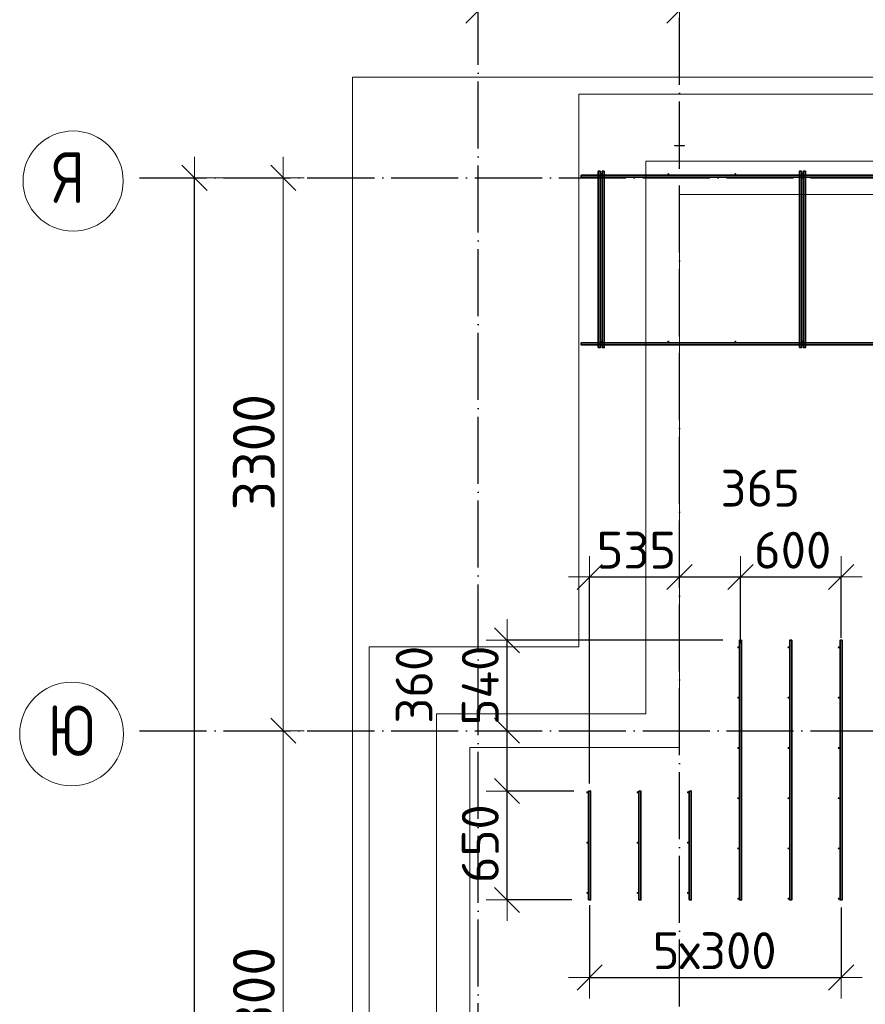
# Model space of a CAD drawing. Header units: millimetres. Extents: x -3725 to 93325, y -74170 to 82591.
# Tile 116 of 140: x 57265 to 62308, y 62847 to 68724. Entities that reach past the tile are written whole.
import ezdxf

# ---------------------------------------------------------------- set-up
doc = ezdxf.new("R2010")
doc.units = ezdxf.units.MM
doc.header["$PDMODE"] = 65
for name, pattern in [('______11', [500, 400, -50, 0, -50]), ('______3', [500, 400, -100]), ('______5', [1100, 800, -100, 100, -100])]:
    doc.linetypes.add(name, pattern=pattern)
for name, color, linetype, lineweight in [('Standard', 7, 'Continuous', 25), ('Арм.стержн. Доп. арматура', 180, 'Continuous', 35), ('Балка_ общее', 7, '______3', 13), ('Размерная линия_ общее', 7, 'Continuous', 13), ('Стальная конструкция_ общее', 7, 'Continuous', 25), ('Стена_ общее', 7, 'Continuous', 35), ('Фундамент (1)', 7, 'Continuous', 35)]:
    doc.layers.add(name, color=color, linetype=linetype, lineweight=lineweight)
doc.layers.add('Арм.стержн. Фиксатор', color=7, linetype='Continuous', lineweight=35, true_color=0x501e0f)
doc.layers.add('Осевая линия_ общее', color=7, linetype='______5', lineweight=13, true_color=0xa0a0a0)
doc.styles.add('ISOCPEUR', font='ISOCPEUR')
doc.dimstyles.new('DIMSTYLE_18', dxfattribs={"dimtxt": 220, "dimasz": 250, "dimexe": 0, "dimexo": 0, "dimgap": 110, "dimtad": 2, "dimdec": 0, "dimrnd": 1, "dimzin": 12, "dimdsep": 46, "dimtxsty": 'ISOCPEUR', "dimblk1": 'ALL_ML_STRICH', "dimblk2": 'ALL_ML_STRICH', "dimsah": 1, "dimcen": 0, "dimclrd": 7, "dimclre": 256, "dimclrt": 7, "dimadec": 0, "dimazin": 0, "dimtfac": 1, "dimtdec": 0, "dimtix": 1, "dimtmove": 2, "dimatfit": 3, "dimfxl": 0, "dimtzin": 0, "dimlwd": 0, "dimlwe": -3, "dimarcsym": 0})
doc.dimstyles.new('DIMSTYLE_3', dxfattribs={"dimtxt": 220, "dimasz": 250, "dimexe": 0, "dimexo": 0, "dimgap": 110, "dimtad": 2, "dimdec": 0, "dimrnd": 5, "dimzin": 12, "dimdsep": 46, "dimtxsty": 'ISOCPEUR', "dimblk1": 'ALL_ML_STRICH', "dimblk2": 'ALL_ML_STRICH', "dimsah": 1, "dimcen": 0, "dimclrd": 7, "dimclre": 256, "dimclrt": 7, "dimadec": 0, "dimazin": 0, "dimtfac": 1, "dimtdec": 0, "dimtix": 1, "dimtmove": 2, "dimatfit": 3, "dimfxl": 0, "dimtzin": 0, "dimlwd": 0, "dimlwe": -3, "dimarcsym": 0})
doc.dimstyles.new('DIMSTYLE_5', dxfattribs={"dimtxt": 220, "dimasz": 250, "dimexe": 0, "dimexo": 0, "dimgap": 110, "dimtad": 2, "dimdec": 0, "dimrnd": 5, "dimzin": 12, "dimdsep": 46, "dimtxsty": 'ISOCPEUR', "dimblk1": 'ALL_ML_STRICH', "dimblk2": 'ALL_ML_STRICH', "dimsah": 1, "dimcen": 0, "dimclrd": 7, "dimclre": 256, "dimclrt": 7, "dimadec": 0, "dimazin": 0, "dimtfac": 1, "dimtdec": 0, "dimtix": 1, "dimtmove": 2, "dimatfit": 3, "dimfxl": 0, "dimtvp": 1.2, "dimtzin": 0, "dimlwd": 0, "dimlwe": -3, "dimarcsym": 0})
doc.dimstyles.new('DIMSTYLE_7', dxfattribs={"dimtxt": 250, "dimasz": 250, "dimexe": 0, "dimexo": 0, "dimgap": 125, "dimtad": 2, "dimdec": 0, "dimrnd": 5, "dimzin": 12, "dimdsep": 46, "dimtxsty": 'ISOCPEUR', "dimblk1": 'ALL_ML_STRICH', "dimblk2": 'ALL_ML_STRICH', "dimsah": 1, "dimcen": 0, "dimclrd": 7, "dimclre": 256, "dimclrt": 7, "dimadec": 0, "dimazin": 0, "dimtfac": 1, "dimtdec": 0, "dimtix": 1, "dimtmove": 2, "dimatfit": 3, "dimfxl": 0, "dimtzin": 0, "dimlwd": 0, "dimlwe": -3, "dimarcsym": 0})

# ---------------------------------------------------------------- blocks, each defined once
blk = doc.blocks.new('ALL_ML_STRICH')
at = {"color": 0, "linetype": 'ByBlock', "lineweight": -2}
for p, q in [((0, -0.5), (0, 0.5)), ((-0.3, -0.3), (0.3, 0.3)), ((-1, 0), (0.5, 0))]:
    blk.add_line(p, q, dxfattribs=at)
blk = doc.blocks.new('*D83')
at = {"layer": 'DEFPOINTS', "color": 7, "linetype": 'Continuous', "lineweight": 13, "transparency": 33554687}
for p in [(60000, 68778), (61200, 68757.8), (60000, 68590)]:
    blk.add_point(p, dxfattribs=at)
at = {"layer": 'Балка_ общее', "color": 251, "linetype": 'Continuous', "lineweight": -2, "true_color": 0x656565, "transparency": 33554687}
for p, q in [((60000, 68600), (60000, 68778)), ((61200, 68767.8), (61200, 68778))]:
    blk.add_line(p, q, dxfattribs=at)
at = {"layer": 'Балка_ общее', "color": 7, "linetype": 'Continuous', "lineweight": -2, "transparency": 33554687}
blk.add_line((60000, 68778), (61200, 68778), dxfattribs=at)
at = {"layer": 'Балка_ общее', "color": 7, "linetype": 'Continuous', "lineweight": 13, "transparency": 33554687, "xscale": 250, "yscale": 250, "zscale": 250, "rotation": 180}
blk.add_blockref('ALL_ML_STRICH', (60000, 68778), dxfattribs=at)
at = {"layer": 'Балка_ общее', "color": 7, "linetype": 'Continuous', "lineweight": 13, "transparency": 33554687, "xscale": 250, "yscale": 250, "zscale": 250}
blk.add_blockref('ALL_ML_STRICH', (61200, 68778), dxfattribs=at)
at = {"layer": 'Балка_ общее', "color": 7, "linetype": 'Continuous', "lineweight": 13, "transparency": 33554687, "insert": (60637.5, 68953), "char_height": 250, "width": 1000, "attachment_point": 5, "style": 'ISOCPEUR'}
blk.add_mtext('\\A1;{1200}', dxfattribs=at)
blk = doc.blocks.new('*D84')
at = {"layer": 'DEFPOINTS', "color": 7, "linetype": 'Continuous', "lineweight": 13, "transparency": 33554687}
for p in [(61200, 68778), (61200, 68757.8), (66700, 68799.4)]:
    blk.add_point(p, dxfattribs=at)
at = {"layer": 'Балка_ общее', "color": 251, "linetype": 'Continuous', "lineweight": -2, "true_color": 0x656565, "transparency": 33554687}
for p, q in [((66700, 68809.4), (66700, 68778)), ((61200, 68767.8), (61200, 68778))]:
    blk.add_line(p, q, dxfattribs=at)
at = {"layer": 'Балка_ общее', "color": 7, "linetype": 'Continuous', "lineweight": -2, "transparency": 33554687}
blk.add_line((61200, 68778), (66700, 68778), dxfattribs=at)
at = {"layer": 'Балка_ общее', "color": 7, "linetype": 'Continuous', "lineweight": 13, "transparency": 33554687, "xscale": 250, "yscale": 250, "zscale": 250, "rotation": 180}
blk.add_blockref('ALL_ML_STRICH', (61200, 68778), dxfattribs=at)
at = {"layer": 'Балка_ общее', "color": 7, "linetype": 'Continuous', "lineweight": 13, "transparency": 33554687, "xscale": 250, "yscale": 250, "zscale": 250}
blk.add_blockref('ALL_ML_STRICH', (66700, 68778), dxfattribs=at)
at = {"layer": 'Балка_ общее', "color": 7, "linetype": 'Continuous', "lineweight": 13, "transparency": 33554687, "insert": (63962.5, 68953), "char_height": 250, "width": 1000, "attachment_point": 5, "style": 'ISOCPEUR'}
blk.add_mtext('\\A1;{5500}', dxfattribs=at)
blk = doc.blocks.new('*D91')
at = {"layer": 'DEFPOINTS', "color": 7, "linetype": 'Continuous', "lineweight": 13, "transparency": 33554687}
for p in [(58216.9, 64480), (58836.9, 61180), (59293.5, 61180)]:
    blk.add_point(p, dxfattribs=at)
at = {"layer": 'Балка_ общее', "color": 251, "linetype": 'Continuous', "lineweight": -2, "true_color": 0x656565, "transparency": 33554687}
for p, q in [((58836.9, 64480), (58836.9, 64480)), ((59283.5, 61180), (58836.9, 61180))]:
    blk.add_line(p, q, dxfattribs=at)
at = {"layer": 'Балка_ общее', "color": 7, "linetype": 'Continuous', "lineweight": -2, "transparency": 33554687}
blk.add_line((58836.9, 61180), (58836.9, 64480), dxfattribs=at)
at = {"layer": 'Балка_ общее', "color": 7, "linetype": 'Continuous', "lineweight": 13, "transparency": 33554687, "xscale": 250, "yscale": 250, "zscale": 250}
for p, rotation in [((58836.9, 64480), 90), ((58836.9, 61180), 270)]:
    blk.add_blockref('ALL_ML_STRICH', p, dxfattribs=dict(at, rotation=rotation))
at = {"layer": 'Балка_ общее', "color": 7, "linetype": 'Continuous', "lineweight": 13, "transparency": 33554687, "insert": (58661.9, 62842.5), "char_height": 250, "width": 1000, "attachment_point": 5, "rotation": 90, "style": 'ISOCPEUR'}
blk.add_mtext('\\A1;{3300}', dxfattribs=at)
blk = doc.blocks.new('*D92')
at = {"layer": 'DEFPOINTS', "color": 7, "linetype": 'Continuous', "lineweight": 13, "transparency": 33554687}
for p in [(58423.8, 67780), (58216.9, 64480), (58836.9, 64480)]:
    blk.add_point(p, dxfattribs=at)
at = {"layer": 'Балка_ общее', "color": 251, "linetype": 'Continuous', "lineweight": -2, "true_color": 0x656565, "transparency": 33554687}
for p, q in [((58413.8, 67780), (58836.9, 67780)), ((58836.9, 64480), (58836.9, 64480))]:
    blk.add_line(p, q, dxfattribs=at)
at = {"layer": 'Балка_ общее', "color": 7, "linetype": 'Continuous', "lineweight": -2, "transparency": 33554687}
blk.add_line((58836.9, 64480), (58836.9, 67780), dxfattribs=at)
at = {"layer": 'Балка_ общее', "color": 7, "linetype": 'Continuous', "lineweight": 13, "transparency": 33554687, "xscale": 250, "yscale": 250, "zscale": 250}
for p, rotation in [((58836.9, 67780), 90), ((58836.9, 64480), 270)]:
    blk.add_blockref('ALL_ML_STRICH', p, dxfattribs=dict(at, rotation=rotation))
at = {"layer": 'Балка_ общее', "color": 7, "linetype": 'Continuous', "lineweight": 13, "transparency": 33554687, "insert": (58661.9, 66142.5), "char_height": 250, "width": 1000, "attachment_point": 5, "rotation": 90, "style": 'ISOCPEUR'}
blk.add_mtext('\\A1;{3300}', dxfattribs=at)
blk = doc.blocks.new('*D93')
at = {"layer": 'DEFPOINTS', "color": 7, "linetype": 'Continuous', "lineweight": 13, "transparency": 33554687}
for p in [(60664, 65397.6), (61200, 65398.4), (60664, 64064.8)]:
    blk.add_point(p, dxfattribs=at)
at = {"layer": 'Размерная линия_ общее', "color": 253, "linetype": 'Continuous', "lineweight": -2, "true_color": 0xa0a0a0, "transparency": 33554687}
for p, q in [((60664, 64164.8), (60664, 65397.6)), ((61200, 65397.6), (61200, 65397.6))]:
    blk.add_line(p, q, dxfattribs=at)
at = {"layer": 'Размерная линия_ общее', "color": 7, "linetype": 'Continuous', "lineweight": -2, "transparency": 33554687}
blk.add_line((60664, 65397.6), (61200, 65397.6), dxfattribs=at)
at = {"layer": 'Размерная линия_ общее', "color": 7, "linetype": 'Continuous', "lineweight": 13, "transparency": 33554687, "xscale": 250, "yscale": 250, "zscale": 250, "rotation": 180}
blk.add_blockref('ALL_ML_STRICH', (60664, 65397.6), dxfattribs=at)
at = {"layer": 'Размерная линия_ общее', "color": 7, "linetype": 'Continuous', "lineweight": 13, "transparency": 33554687, "xscale": 250, "yscale": 250, "zscale": 250}
blk.add_blockref('ALL_ML_STRICH', (61200, 65397.6), dxfattribs=at)
at = {"layer": 'Размерная линия_ общее', "color": 7, "linetype": 'Continuous', "lineweight": 13, "transparency": 33554687, "insert": (60943, 65557.6), "char_height": 220, "width": 660, "attachment_point": 5, "style": 'ISOCPEUR'}
blk.add_mtext('\\A1;{535}', dxfattribs=at)
blk = doc.blocks.new('*D94')
at = {"layer": 'DEFPOINTS', "color": 7, "linetype": 'Continuous', "lineweight": 13, "transparency": 33554687}
for p in [(61200, 65398.4), (61200, 65397.6), (61564, 64903.3)]:
    blk.add_point(p, dxfattribs=at)
at = {"layer": 'Размерная линия_ общее', "color": 253, "linetype": 'Continuous', "lineweight": -2, "true_color": 0xa0a0a0, "transparency": 33554687}
for p, q in [((61200, 65397.6), (61200, 65397.6)), ((61564, 65003.3), (61564, 65397.6))]:
    blk.add_line(p, q, dxfattribs=at)
at = {"layer": 'Размерная линия_ общее', "color": 7, "linetype": 'Continuous', "lineweight": -2, "transparency": 33554687}
blk.add_line((61200, 65397.6), (61564, 65397.6), dxfattribs=at)
at = {"layer": 'Размерная линия_ общее', "color": 7, "linetype": 'Continuous', "lineweight": 13, "transparency": 33554687, "xscale": 250, "yscale": 250, "zscale": 250, "rotation": 180}
blk.add_blockref('ALL_ML_STRICH', (61200, 65397.6), dxfattribs=at)
at = {"layer": 'Размерная линия_ общее', "color": 7, "linetype": 'Continuous', "lineweight": 13, "transparency": 33554687, "xscale": 250, "yscale": 250, "zscale": 250}
blk.add_blockref('ALL_ML_STRICH', (61564, 65397.6), dxfattribs=at)
at = {"layer": 'Размерная линия_ общее', "color": 7, "linetype": 'Continuous', "lineweight": 13, "transparency": 33554687, "insert": (61681.8, 65927.4), "char_height": 220, "width": 660, "attachment_point": 5, "style": 'ISOCPEUR'}
blk.add_mtext('\\A1;{365}', dxfattribs=at)
blk = doc.blocks.new('*D95')
at = {"layer": 'DEFPOINTS', "color": 7, "linetype": 'Continuous', "lineweight": 13, "transparency": 33554687}
for p in [(61564, 65397.6), (62164, 64934.8), (61564, 64903.3)]:
    blk.add_point(p, dxfattribs=at)
at = {"layer": 'Размерная линия_ общее', "color": 253, "linetype": 'Continuous', "lineweight": -2, "true_color": 0xa0a0a0, "transparency": 33554687}
for p, q in [((61564, 65003.3), (61564, 65397.6)), ((62164, 65034.8), (62164, 65397.6))]:
    blk.add_line(p, q, dxfattribs=at)
at = {"layer": 'Размерная линия_ общее', "color": 7, "linetype": 'Continuous', "lineweight": -2, "transparency": 33554687}
blk.add_line((61564, 65397.6), (62164, 65397.6), dxfattribs=at)
at = {"layer": 'Размерная линия_ общее', "color": 7, "linetype": 'Continuous', "lineweight": 13, "transparency": 33554687, "xscale": 250, "yscale": 250, "zscale": 250, "rotation": 180}
blk.add_blockref('ALL_ML_STRICH', (61564, 65397.6), dxfattribs=at)
at = {"layer": 'Размерная линия_ общее', "color": 7, "linetype": 'Continuous', "lineweight": 13, "transparency": 33554687, "xscale": 250, "yscale": 250, "zscale": 250}
blk.add_blockref('ALL_ML_STRICH', (62164, 65397.6), dxfattribs=at)
at = {"layer": 'Размерная линия_ общее', "color": 7, "linetype": 'Continuous', "lineweight": 13, "transparency": 33554687, "insert": (61875, 65557.6), "char_height": 220, "width": 660, "attachment_point": 5, "style": 'ISOCPEUR'}
blk.add_mtext('\\A1;{600}', dxfattribs=at)
blk = doc.blocks.new('*D96')
at = {"layer": 'DEFPOINTS', "color": 7, "linetype": 'Continuous', "lineweight": 13, "transparency": 33554687}
for p in [(60670, 64120), (60171.8, 63470), (60658, 63470)]:
    blk.add_point(p, dxfattribs=at)
at = {"layer": 'Размерная линия_ общее', "color": 253, "linetype": 'Continuous', "lineweight": -2, "true_color": 0xa0a0a0, "transparency": 33554687}
for p, q in [((60570, 64120), (60171.8, 64120)), ((60558, 63470), (60171.8, 63470))]:
    blk.add_line(p, q, dxfattribs=at)
at = {"layer": 'Размерная линия_ общее', "color": 7, "linetype": 'Continuous', "lineweight": -2, "transparency": 33554687}
blk.add_line((60171.8, 63470), (60171.8, 64120), dxfattribs=at)
at = {"layer": 'Размерная линия_ общее', "color": 7, "linetype": 'Continuous', "lineweight": 13, "transparency": 33554687, "xscale": 250, "yscale": 250, "zscale": 250}
for p, rotation in [((60171.8, 64120), 90), ((60171.8, 63470), 270)]:
    blk.add_blockref('ALL_ML_STRICH', p, dxfattribs=dict(at, rotation=rotation))
at = {"layer": 'Размерная линия_ общее', "color": 7, "linetype": 'Continuous', "lineweight": 13, "transparency": 33554687, "insert": (60011.8, 63806), "char_height": 220, "width": 660, "attachment_point": 5, "rotation": 90, "style": 'ISOCPEUR'}
blk.add_mtext('\\A1;{650}', dxfattribs=at)
blk = doc.blocks.new('*D97')
at = {"layer": 'DEFPOINTS', "color": 7, "linetype": 'Continuous', "lineweight": 13, "transparency": 33554687}
for p in [(60257.2, 64480), (60171.8, 64120), (60670, 64120)]:
    blk.add_point(p, dxfattribs=at)
at = {"layer": 'Размерная линия_ общее', "color": 253, "linetype": 'Continuous', "lineweight": -2, "true_color": 0xa0a0a0, "transparency": 33554687}
for p, q in [((60171.8, 64480), (60171.8, 64480)), ((60570, 64120), (60171.8, 64120))]:
    blk.add_line(p, q, dxfattribs=at)
at = {"layer": 'Размерная линия_ общее', "color": 7, "linetype": 'Continuous', "lineweight": -2, "transparency": 33554687}
blk.add_line((60171.8, 64120), (60171.8, 64480), dxfattribs=at)
at = {"layer": 'Размерная линия_ общее', "color": 7, "linetype": 'Continuous', "lineweight": 13, "transparency": 33554687, "xscale": 250, "yscale": 250, "zscale": 250}
for p, rotation in [((60171.8, 64480), 90), ((60171.8, 64120), 270)]:
    blk.add_blockref('ALL_ML_STRICH', p, dxfattribs=dict(at, rotation=rotation))
at = {"layer": 'Размерная линия_ общее', "color": 7, "linetype": 'Continuous', "lineweight": 13, "transparency": 33554687, "insert": (59617.7, 64754.9), "char_height": 220, "width": 660, "attachment_point": 5, "rotation": 90, "style": 'ISOCPEUR'}
blk.add_mtext('\\A1;{360}', dxfattribs=at)
blk = doc.blocks.new('*D98')
at = {"layer": 'DEFPOINTS', "color": 7, "linetype": 'Continuous', "lineweight": 13, "transparency": 33554687}
for p in [(61558, 65020), (60171.8, 64480), (60257.2, 64480)]:
    blk.add_point(p, dxfattribs=at)
at = {"layer": 'Размерная линия_ общее', "color": 253, "linetype": 'Continuous', "lineweight": -2, "true_color": 0xa0a0a0, "transparency": 33554687}
for p, q in [((61458, 65020), (60171.8, 65020)), ((60171.8, 64480), (60171.8, 64480))]:
    blk.add_line(p, q, dxfattribs=at)
at = {"layer": 'Размерная линия_ общее', "color": 7, "linetype": 'Continuous', "lineweight": -2, "transparency": 33554687}
blk.add_line((60171.8, 64480), (60171.8, 65020), dxfattribs=at)
at = {"layer": 'Размерная линия_ общее', "color": 7, "linetype": 'Continuous', "lineweight": 13, "transparency": 33554687, "xscale": 250, "yscale": 250, "zscale": 250}
for p, rotation in [((60171.8, 65020), 90), ((60171.8, 64480), 270)]:
    blk.add_blockref('ALL_ML_STRICH', p, dxfattribs=dict(at, rotation=rotation))
at = {"layer": 'Размерная линия_ общее', "color": 7, "linetype": 'Continuous', "lineweight": 13, "transparency": 33554687, "insert": (60011.8, 64750), "char_height": 220, "width": 660, "attachment_point": 5, "rotation": 90, "style": 'ISOCPEUR'}
blk.add_mtext('\\A1;{540}', dxfattribs=at)
blk = doc.blocks.new('*D115')
at = {"layer": 'DEFPOINTS', "color": 7, "linetype": 'Continuous', "lineweight": 13, "transparency": 33554687}
for p in [(60664, 63540.1), (62164, 63526), (60664, 63007.3)]:
    blk.add_point(p, dxfattribs=at)
at = {"layer": 'Размерная линия_ общее', "color": 253, "linetype": 'Continuous', "lineweight": -2, "true_color": 0xa0a0a0, "transparency": 33554687}
for p, q in [((60664, 63440.1), (60664, 63007.3)), ((62164, 63426), (62164, 63007.3))]:
    blk.add_line(p, q, dxfattribs=at)
at = {"layer": 'Размерная линия_ общее', "color": 7, "linetype": 'Continuous', "lineweight": -2, "transparency": 33554687}
blk.add_line((60664, 63007.3), (62164, 63007.3), dxfattribs=at)
at = {"layer": 'Размерная линия_ общее', "color": 7, "linetype": 'Continuous', "lineweight": 13, "transparency": 33554687, "xscale": 250, "yscale": 250, "zscale": 250, "rotation": 180}
blk.add_blockref('ALL_ML_STRICH', (60664, 63007.3), dxfattribs=at)
at = {"layer": 'Размерная линия_ общее', "color": 7, "linetype": 'Continuous', "lineweight": 13, "transparency": 33554687, "xscale": 250, "yscale": 250, "zscale": 250}
blk.add_blockref('ALL_ML_STRICH', (62164, 63007.3), dxfattribs=at)
at = {"layer": 'Размерная линия_ общее', "color": 7, "linetype": 'Continuous', "lineweight": 13, "transparency": 33554687, "insert": (61040, 63277.3), "char_height": 220, "width": 11, "attachment_point": 1, "line_spacing_factor": 0.60241, "style": 'ISOCPEUR'}
blk.add_mtext('5х300', dxfattribs=at)
blk = doc.blocks.new('*D530')
at = {"layer": 'DEFPOINTS', "color": 7, "linetype": 'Continuous', "lineweight": 13, "transparency": 33554687}
for p in [(58247.9, 67780), (58177, 46740), (58307.5, 46740)]:
    blk.add_point(p, dxfattribs=at)
at = {"layer": 'Размерная линия_ общее', "color": 253, "linetype": 'Continuous', "lineweight": -2, "true_color": 0xa0a0a0, "transparency": 33554687}
for p, q in [((58147.9, 67780), (58307.5, 67780)), ((58077, 46740), (58307.5, 46740))]:
    blk.add_line(p, q, dxfattribs=at)
at = {"layer": 'Размерная линия_ общее', "color": 7, "linetype": 'Continuous', "lineweight": -2, "transparency": 33554687}
blk.add_line((58307.5, 46740), (58307.5, 67780), dxfattribs=at)
at = {"layer": 'Размерная линия_ общее', "color": 7, "linetype": 'Continuous', "lineweight": 13, "transparency": 33554687, "xscale": 250, "yscale": 250, "zscale": 250}
for p, rotation in [((58307.5, 67780), 90), ((58307.5, 46740), 270)]:
    blk.add_blockref('ALL_ML_STRICH', p, dxfattribs=dict(at, rotation=rotation))
at = {"layer": 'Размерная линия_ общее', "color": 7, "linetype": 'Continuous', "lineweight": 13, "transparency": 33554687, "insert": (58147.5, 57282), "char_height": 220, "width": 1100, "attachment_point": 5, "rotation": 90, "style": 'ISOCPEUR'}
blk.add_mtext('\\A1;{21040}', dxfattribs=at)
blk = doc.blocks.new('СЛОЖНЫЙ_ОБЪЕКТ_5')
at = {"layer": 'Осевая линия_ общее', "color": 253, "linetype": '______11', "lineweight": -3, "true_color": 0xa0a0a0, "transparency": 33554687}
for p, q in [((60000, 45950), (60000, 69510)), ((61200, 45830), (61200, 69510)), ((57980, 67780), (74900, 67780)), ((57980, 64480), (74900, 64480))]:
    blk.add_line(p, q, dxfattribs=at)
at = {"layer": 'Осевая линия_ общее', "color": 7, "linetype": 'Continuous', "lineweight": 13, "transparency": 33554687}
for centre, radius in [((57583.8, 67760.5), 298.8), ((57574.5, 64460.5), 309.5)]:
    blk.add_circle(centre, radius, dxfattribs=at)
at = {"layer": 'Осевая линия_ общее', "color": 7, "linetype": 'Continuous', "lineweight": 13, "transparency": 33554687, "char_height": 300, "attachment_point": 7, "style": 'ISOCPEUR'}
for s, insert, width in [('\\W0.80;Я', (57463.8, 67630), 359.833), ('\\W0.83;Ю', (57432, 64330), 408.873)]:
    blk.add_mtext(s, dxfattribs=dict(at, insert=insert, width=width))
at = {"layer": 'Балка_ общее', "color": 7, "linetype": 'Continuous', "lineweight": 13, "transparency": 33554687}
for base, p1, p2, picture, middle in [((61200, 68778), (60000, 68600), (61200, 68767.8), '*D83', (60637.5, 68953)), ((66700, 68778), (61200, 68767.8), (66700, 68809.4), '*D84', (63962.5, 68953))]:
    dim = blk.add_linear_dim(base=base, p1=p1, p2=p2, dimstyle='DIMSTYLE_7', override={"dimpost": '<>', "dimclrd": 7, "dimclre": 251, "dimclrt": 7, "dimlwd": 0, "dimlwe": 65533}, dxfattribs=at)
    dim.commit()
    dim.dimension.update_dxf_attribs({"geometry": picture, "text_midpoint": middle, "dimtype": 160})
for base, p1, p2, picture, middle in [((58836.9, 67780), (58836.9, 64480), (58413.8, 67780), '*D92', (58661.9, 66142.5)), ((58836.9, 64480), (59283.5, 61180), (58836.9, 64480), '*D91', (58661.9, 62842.5))]:
    dim = blk.add_linear_dim(base=base, p1=p1, p2=p2, angle=90, dimstyle='DIMSTYLE_7', override={"dimpost": '<>', "dimclrd": 7, "dimclre": 251, "dimclrt": 7, "dimlwd": 0, "dimlwe": 65533}, dxfattribs=at)
    dim.commit()
    dim.dimension.update_dxf_attribs({"geometry": picture, "text_midpoint": middle, "dimtype": 160})

msp = doc.modelspace()

# ---------------------------------------------------------------- hatches: boundary and pattern name
at = {"layer": 'Арм.стержн. Доп. арматура', "linetype": 'Continuous', "lineweight": 35, "transparency": 33554687}
for points in [[(61556, 64977.5), (61555.5, 64979.8), (61554.2, 64981.7), (61552.3, 64983), (61550, 64983.5), (61547.7, 64983), (61545.8, 64981.7), (61544.5, 64979.8), (61544, 64977.5), (61544.5, 64975.2), (61545.8, 64973.3), (61547.7, 64972), (61550, 64971.5), (61552.3, 64972), (61554.2, 64973.3), (61555.5, 64975.2)], [(61856, 64977.5), (61855.5, 64979.8), (61854.2, 64981.7), (61852.3, 64983), (61850, 64983.5), (61847.7, 64983), (61845.8, 64981.7), (61844.5, 64979.8), (61844, 64977.5), (61844.5, 64975.2), (61845.8, 64973.3), (61847.7, 64972), (61850, 64971.5), (61852.3, 64972), (61854.2, 64973.3), (61855.5, 64975.2)], [(62156, 64977.5), (62155.5, 64979.8), (62154.2, 64981.7), (62152.3, 64983), (62150, 64983.5), (62147.7, 64983), (62145.8, 64981.7), (62144.5, 64979.8), (62144, 64977.5), (62144.5, 64975.2), (62145.8, 64973.3), (62147.7, 64972), (62150, 64971.5), (62152.3, 64972), (62154.2, 64973.3), (62155.5, 64975.2)], [(61556, 64677.5), (61555.5, 64679.8), (61554.2, 64681.7), (61552.3, 64683), (61550, 64683.5), (61547.7, 64683), (61545.8, 64681.7), (61544.5, 64679.8), (61544, 64677.5), (61544.5, 64675.2), (61545.8, 64673.3), (61547.7, 64672), (61550, 64671.5), (61552.3, 64672), (61554.2, 64673.3), (61555.5, 64675.2)], [(61856, 64677.5), (61855.5, 64679.8), (61854.2, 64681.7), (61852.3, 64683), (61850, 64683.5), (61847.7, 64683), (61845.8, 64681.7), (61844.5, 64679.8), (61844, 64677.5), (61844.5, 64675.2), (61845.8, 64673.3), (61847.7, 64672), (61850, 64671.5), (61852.3, 64672), (61854.2, 64673.3), (61855.5, 64675.2)], [(62156, 64677.5), (62155.5, 64679.8), (62154.2, 64681.7), (62152.3, 64683), (62150, 64683.5), (62147.7, 64683), (62145.8, 64681.7), (62144.5, 64679.8), (62144, 64677.5), (62144.5, 64675.2), (62145.8, 64673.3), (62147.7, 64672), (62150, 64671.5), (62152.3, 64672), (62154.2, 64673.3), (62155.5, 64675.2)], [(61556, 64377.5), (61555.5, 64379.8), (61554.2, 64381.7), (61552.3, 64383), (61550, 64383.5), (61547.7, 64383), (61545.8, 64381.7), (61544.5, 64379.8), (61544, 64377.5), (61544.5, 64375.2), (61545.8, 64373.3), (61547.7, 64372), (61550, 64371.5), (61552.3, 64372), (61554.2, 64373.3), (61555.5, 64375.2)], [(61856, 64377.5), (61855.5, 64379.8), (61854.2, 64381.7), (61852.3, 64383), (61850, 64383.5), (61847.7, 64383), (61845.8, 64381.7), (61844.5, 64379.8), (61844, 64377.5), (61844.5, 64375.2), (61845.8, 64373.3), (61847.7, 64372), (61850, 64371.5), (61852.3, 64372), (61854.2, 64373.3), (61855.5, 64375.2)], [(62156, 64377.5), (62155.5, 64379.8), (62154.2, 64381.7), (62152.3, 64383), (62150, 64383.5), (62147.7, 64383), (62145.8, 64381.7), (62144.5, 64379.8), (62144, 64377.5), (62144.5, 64375.2), (62145.8, 64373.3), (62147.7, 64372), (62150, 64371.5), (62152.3, 64372), (62154.2, 64373.3), (62155.5, 64375.2)], [(60656, 64112.5), (60655.5, 64114.8), (60654.2, 64116.7), (60652.3, 64118), (60650, 64118.5), (60647.7, 64118), (60645.8, 64116.7), (60644.5, 64114.8), (60644, 64112.5), (60644.5, 64110.2), (60645.8, 64108.3), (60647.7, 64107), (60650, 64106.5), (60652.3, 64107), (60654.2, 64108.3), (60655.5, 64110.2)], [(60956, 64112.5), (60955.5, 64114.8), (60954.2, 64116.7), (60952.3, 64118), (60950, 64118.5), (60947.7, 64118), (60945.8, 64116.7), (60944.5, 64114.8), (60944, 64112.5), (60944.5, 64110.2), (60945.8, 64108.3), (60947.7, 64107), (60950, 64106.5), (60952.3, 64107), (60954.2, 64108.3), (60955.5, 64110.2)], [(61256, 64112.5), (61255.5, 64114.8), (61254.2, 64116.7), (61252.3, 64118), (61250, 64118.5), (61247.7, 64118), (61245.8, 64116.7), (61244.5, 64114.8), (61244, 64112.5), (61244.5, 64110.2), (61245.8, 64108.3), (61247.7, 64107), (61250, 64106.5), (61252.3, 64107), (61254.2, 64108.3), (61255.5, 64110.2)], [(61556, 64077.5), (61555.5, 64079.8), (61554.2, 64081.7), (61552.3, 64083), (61550, 64083.5), (61547.7, 64083), (61545.8, 64081.7), (61544.5, 64079.8), (61544, 64077.5), (61544.5, 64075.2), (61545.8, 64073.3), (61547.7, 64072), (61550, 64071.5), (61552.3, 64072), (61554.2, 64073.3), (61555.5, 64075.2)], [(61856, 64077.5), (61855.5, 64079.8), (61854.2, 64081.7), (61852.3, 64083), (61850, 64083.5), (61847.7, 64083), (61845.8, 64081.7), (61844.5, 64079.8), (61844, 64077.5), (61844.5, 64075.2), (61845.8, 64073.3), (61847.7, 64072), (61850, 64071.5), (61852.3, 64072), (61854.2, 64073.3), (61855.5, 64075.2)], [(62156, 64077.5), (62155.5, 64079.8), (62154.2, 64081.7), (62152.3, 64083), (62150, 64083.5), (62147.7, 64083), (62145.8, 64081.7), (62144.5, 64079.8), (62144, 64077.5), (62144.5, 64075.2), (62145.8, 64073.3), (62147.7, 64072), (62150, 64071.5), (62152.3, 64072), (62154.2, 64073.3), (62155.5, 64075.2)], [(60656, 63812.5), (60655.5, 63814.8), (60654.2, 63816.7), (60652.3, 63818), (60650, 63818.5), (60647.7, 63818), (60645.8, 63816.7), (60644.5, 63814.8), (60644, 63812.5), (60644.5, 63810.2), (60645.8, 63808.3), (60647.7, 63807), (60650, 63806.5), (60652.3, 63807), (60654.2, 63808.3), (60655.5, 63810.2)], [(60956, 63812.5), (60955.5, 63814.8), (60954.2, 63816.7), (60952.3, 63818), (60950, 63818.5), (60947.7, 63818), (60945.8, 63816.7), (60944.5, 63814.8), (60944, 63812.5), (60944.5, 63810.2), (60945.8, 63808.3), (60947.7, 63807), (60950, 63806.5), (60952.3, 63807), (60954.2, 63808.3), (60955.5, 63810.2)], [(61256, 63812.5), (61255.5, 63814.8), (61254.2, 63816.7), (61252.3, 63818), (61250, 63818.5), (61247.7, 63818), (61245.8, 63816.7), (61244.5, 63814.8), (61244, 63812.5), (61244.5, 63810.2), (61245.8, 63808.3), (61247.7, 63807), (61250, 63806.5), (61252.3, 63807), (61254.2, 63808.3), (61255.5, 63810.2)], [(61556, 63777.5), (61555.5, 63779.8), (61554.2, 63781.7), (61552.3, 63783), (61550, 63783.5), (61547.7, 63783), (61545.8, 63781.7), (61544.5, 63779.8), (61544, 63777.5), (61544.5, 63775.2), (61545.8, 63773.3), (61547.7, 63772), (61550, 63771.5), (61552.3, 63772), (61554.2, 63773.3), (61555.5, 63775.2)], [(61856, 63777.5), (61855.5, 63779.8), (61854.2, 63781.7), (61852.3, 63783), (61850, 63783.5), (61847.7, 63783), (61845.8, 63781.7), (61844.5, 63779.8), (61844, 63777.5), (61844.5, 63775.2), (61845.8, 63773.3), (61847.7, 63772), (61850, 63771.5), (61852.3, 63772), (61854.2, 63773.3), (61855.5, 63775.2)], [(62156, 63777.5), (62155.5, 63779.8), (62154.2, 63781.7), (62152.3, 63783), (62150, 63783.5), (62147.7, 63783), (62145.8, 63781.7), (62144.5, 63779.8), (62144, 63777.5), (62144.5, 63775.2), (62145.8, 63773.3), (62147.7, 63772), (62150, 63771.5), (62152.3, 63772), (62154.2, 63773.3), (62155.5, 63775.2)], [(60656, 63512.5), (60655.5, 63514.8), (60654.2, 63516.7), (60652.3, 63518), (60650, 63518.5), (60647.7, 63518), (60645.8, 63516.7), (60644.5, 63514.8), (60644, 63512.5), (60644.5, 63510.2), (60645.8, 63508.3), (60647.7, 63507), (60650, 63506.5), (60652.3, 63507), (60654.2, 63508.3), (60655.5, 63510.2)], [(60956, 63512.5), (60955.5, 63514.8), (60954.2, 63516.7), (60952.3, 63518), (60950, 63518.5), (60947.7, 63518), (60945.8, 63516.7), (60944.5, 63514.8), (60944, 63512.5), (60944.5, 63510.2), (60945.8, 63508.3), (60947.7, 63507), (60950, 63506.5), (60952.3, 63507), (60954.2, 63508.3), (60955.5, 63510.2)], [(61256, 63512.5), (61255.5, 63514.8), (61254.2, 63516.7), (61252.3, 63518), (61250, 63518.5), (61247.7, 63518), (61245.8, 63516.7), (61244.5, 63514.8), (61244, 63512.5), (61244.5, 63510.2), (61245.8, 63508.3), (61247.7, 63507), (61250, 63506.5), (61252.3, 63507), (61254.2, 63508.3), (61255.5, 63510.2)], [(61556, 63477.5), (61555.5, 63479.8), (61554.2, 63481.7), (61552.3, 63483), (61550, 63483.5), (61547.7, 63483), (61545.8, 63481.7), (61544.5, 63479.8), (61544, 63477.5), (61544.5, 63475.2), (61545.8, 63473.3), (61547.7, 63472), (61550, 63471.5), (61552.3, 63472), (61554.2, 63473.3), (61555.5, 63475.2)], [(61856, 63477.5), (61855.5, 63479.8), (61854.2, 63481.7), (61852.3, 63483), (61850, 63483.5), (61847.7, 63483), (61845.8, 63481.7), (61844.5, 63479.8), (61844, 63477.5), (61844.5, 63475.2), (61845.8, 63473.3), (61847.7, 63472), (61850, 63471.5), (61852.3, 63472), (61854.2, 63473.3), (61855.5, 63475.2)], [(62156, 63477.5), (62155.5, 63479.8), (62154.2, 63481.7), (62152.3, 63483), (62150, 63483.5), (62147.7, 63483), (62145.8, 63481.7), (62144.5, 63479.8), (62144, 63477.5), (62144.5, 63475.2), (62145.8, 63473.3), (62147.7, 63472), (62150, 63471.5), (62152.3, 63472), (62154.2, 63473.3), (62155.5, 63475.2)]]:
    msp.add_hatch(color=34, dxfattribs=at).paths.add_polyline_path(points)
at = {"layer": 'Арм.стержн. Фиксатор', "linetype": 'Continuous', "lineweight": 35, "transparency": 33554687}
for points in [[(60739.5, 67802), (60739, 67804.3), (60737.7, 67806.2), (60735.8, 67807.5), (60733.5, 67808), (60731.2, 67807.5), (60729.3, 67806.2), (60728, 67804.3), (60727.5, 67802), (60728, 67799.7), (60729.3, 67797.8), (60731.2, 67796.5), (60733.5, 67796), (60735.8, 67796.5), (60737.7, 67797.8), (60739, 67799.7)], [(61139.5, 67802), (61139, 67804.3), (61137.7, 67806.2), (61135.8, 67807.5), (61133.5, 67808), (61131.2, 67807.5), (61129.3, 67806.2), (61128, 67804.3), (61127.5, 67802), (61128, 67799.7), (61129.3, 67797.8), (61131.2, 67796.5), (61133.5, 67796), (61135.8, 67796.5), (61137.7, 67797.8), (61139, 67799.7)], [(61539.5, 67802), (61539, 67804.3), (61537.7, 67806.2), (61535.8, 67807.5), (61533.5, 67808), (61531.2, 67807.5), (61529.3, 67806.2), (61528, 67804.3), (61527.5, 67802), (61528, 67799.7), (61529.3, 67797.8), (61531.2, 67796.5), (61533.5, 67796), (61535.8, 67796.5), (61537.7, 67797.8), (61539, 67799.7)], [(61939.5, 67802), (61939, 67804.3), (61937.7, 67806.2), (61935.8, 67807.5), (61933.5, 67808), (61931.2, 67807.5), (61929.3, 67806.2), (61928, 67804.3), (61927.5, 67802), (61928, 67799.7), (61929.3, 67797.8), (61931.2, 67796.5), (61933.5, 67796), (61935.8, 67796.5), (61937.7, 67797.8), (61939, 67799.7)], [(60739.5, 66802), (60739, 66804.3), (60737.7, 66806.2), (60735.8, 66807.5), (60733.5, 66808), (60731.2, 66807.5), (60729.3, 66806.2), (60728, 66804.3), (60727.5, 66802), (60728, 66799.7), (60729.3, 66797.8), (60731.2, 66796.5), (60733.5, 66796), (60735.8, 66796.5), (60737.7, 66797.8), (60739, 66799.7)], [(61139.5, 66802), (61139, 66804.3), (61137.7, 66806.2), (61135.8, 66807.5), (61133.5, 66808), (61131.2, 66807.5), (61129.3, 66806.2), (61128, 66804.3), (61127.5, 66802), (61128, 66799.7), (61129.3, 66797.8), (61131.2, 66796.5), (61133.5, 66796), (61135.8, 66796.5), (61137.7, 66797.8), (61139, 66799.7)], [(61539.5, 66802), (61539, 66804.3), (61537.7, 66806.2), (61535.8, 66807.5), (61533.5, 66808), (61531.2, 66807.5), (61529.3, 66806.2), (61528, 66804.3), (61527.5, 66802), (61528, 66799.7), (61529.3, 66797.8), (61531.2, 66796.5), (61533.5, 66796), (61535.8, 66796.5), (61537.7, 66797.8), (61539, 66799.7)], [(61939.5, 66802), (61939, 66804.3), (61937.7, 66806.2), (61935.8, 66807.5), (61933.5, 66808), (61931.2, 66807.5), (61929.3, 66806.2), (61928, 66804.3), (61927.5, 66802), (61928, 66799.7), (61929.3, 66797.8), (61931.2, 66796.5), (61933.5, 66796), (61935.8, 66796.5), (61937.7, 66797.8), (61939, 66799.7)]]:
    msp.add_hatch(color=34, dxfattribs=at).paths.add_polyline_path(points)

# ---------------------------------------------------------------- linework, layer by layer
at = {"layer": 'Standard', "color": 7, "linetype": 'Continuous', "lineweight": 18, "transparency": 33554687}
msp.add_lwpolyline([(59250, 46540), (78500, 46540), (78500, 68380), (59250, 68380), (59250, 46540)], dxfattribs=at)
at = {"layer": 'Арм.стержн. Доп. арматура', "color": 34, "linetype": 'Continuous', "lineweight": 35, "transparency": 33554687}
for points in [[(61570, 65020), (61570, 63470), (61558, 63470), (61558, 65020), (61570, 65020)], [(61570, 65020), (61570, 63470), (61558, 63470), (61558, 65020), (61570, 65020)], [(61870, 65020), (61870, 63470), (61858, 63470), (61858, 65020), (61870, 65020)], [(61870, 65020), (61870, 63470), (61858, 63470), (61858, 65020), (61870, 65020)], [(62170, 65020), (62170, 63470), (62158, 63470), (62158, 65020), (62170, 65020)], [(62170, 65020), (62170, 63470), (62158, 63470), (62158, 65020), (62170, 65020)], [(60658, 63470), (60658, 64120), (60670, 64120), (60670, 63470), (60658, 63470)], [(60658, 63470), (60658, 64120), (60670, 64120), (60670, 63470), (60658, 63470)], [(60958, 63470), (60958, 64120), (60970, 64120), (60970, 63470), (60958, 63470)], [(60958, 63470), (60958, 64120), (60970, 64120), (60970, 63470), (60958, 63470)], [(61258, 63470), (61258, 64120), (61270, 64120), (61270, 63470), (61258, 63470)], [(61258, 63470), (61258, 64120), (61270, 64120), (61270, 63470), (61258, 63470)]]:
    msp.add_lwpolyline(points, dxfattribs=at)
at = {"layer": 'Арм.стержн. Фиксатор', "color": 34, "linetype": 'Continuous', "lineweight": 35, "transparency": 33554687}
for points in [[(60715.5, 66767.1), (60715.5, 67819.2), (60727.5, 67819.2), (60727.5, 66767.1), (60715.5, 66767.1)], [(60751.5, 67818.9), (60751.5, 66766.9), (60739.5, 66766.9), (60739.5, 67818.9), (60751.5, 67818.9)], [(61915.5, 66767.1), (61915.5, 67819.2), (61927.5, 67819.2), (61927.5, 66767.1), (61915.5, 66767.1)], [(61951.5, 67818.9), (61951.5, 66766.9), (61939.5, 66766.9), (61939.5, 67818.9), (61951.5, 67818.9)], [(60613.5, 67796), (74453.5, 67796), (74453.5, 67784), (60613.5, 67784), (60613.5, 67796)], [(60613.5, 67796), (74453.5, 67796), (74453.5, 67784), (60613.5, 67784), (60613.5, 67796)], [(60613.5, 66796), (74453.5, 66796), (74453.5, 66784), (60613.5, 66784), (60613.5, 66796)], [(60613.5, 66796), (74453.5, 66796), (74453.5, 66784), (60613.5, 66784), (60613.5, 66796)]]:
    msp.add_lwpolyline(points, dxfattribs=at)
at = {"layer": 'Стальная конструкция_ общее', "color": 7, "linetype": 'Continuous', "lineweight": 18, "transparency": 33554687}
for p, q in [((61170, 67970), (61170, 67973.1)), ((61170, 67973.1), (61230, 67973.1)), ((61170, 67970), (61170, 67973.1)), ((61170, 67973.1), (61230, 67973.1)), ((61170, 67970), (61230, 67970)), ((61170, 67970), (61230, 67970)), ((61230, 67973.1), (61230, 67970)), ((61230, 67973.1), (61230, 67970))]:
    msp.add_line(p, q, dxfattribs=at)
at = {"layer": 'Стена_ общее', "color": 7, "linetype": 'Continuous', "lineweight": 18, "transparency": 33554687}
for p, q in [((61000, 64580), (61000, 67880)), ((61000, 67880), (61200, 67880)), ((61000, 64580), (61000, 67880)), ((61000, 67880), (61200, 67880)), ((61200, 67880), (74100, 67880)), ((61200, 67880), (74100, 67880)), ((73900, 67680), (61200, 67680)), ((61200, 67680), (61200, 64580)), ((73900, 67680), (61200, 67680)), ((61200, 67680), (61200, 64580)), ((59750, 60660), (59750, 64580)), ((59750, 64580), (59950, 64580)), ((59750, 60660), (59750, 64580)), ((59750, 64580), (59950, 64580)), ((59950, 64580), (61000, 64580)), ((59950, 64580), (61000, 64580)), ((61200, 64580), (61200, 64380)), ((61200, 64580), (61200, 64380)), ((59950, 64380), (59950, 60660)), ((61200, 64380), (59950, 64380)), ((59950, 64380), (59950, 60660)), ((61200, 64380), (59950, 64380))]:
    msp.add_line(p, q, dxfattribs=at)
at = {"layer": 'Фундамент (1)', "color": 7, "lineweight": 18, "transparency": 33554687}
for p, q in [((60600, 64980), (60600, 68280)), ((60600, 68280), (74500, 68280)), ((59350, 60060), (59350, 64980)), ((59350, 64980), (60600, 64980))]:
    msp.add_line(p, q, dxfattribs=at)
at = {"layer": 'Фундамент (1)', "color": 7, "linetype": 'Continuous', "lineweight": 18, "transparency": 33554687}
for p, q in [((60600, 64980), (60600, 68280)), ((60600, 68280), (74500, 68280)), ((59350, 60060), (59350, 64980)), ((59350, 64980), (60600, 64980))]:
    msp.add_line(p, q, dxfattribs=at)

# ---------------------------------------------------------------- block references
at = {"layer": 'Балка_ общее', "color": 7, "linetype": 'Continuous', "lineweight": 13, "transparency": 33554687}
msp.add_blockref('СЛОЖНЫЙ_ОБЪЕКТ_5', (0, 0), dxfattribs=at)

# ---------------------------------------------------------------- dimensions: what is measured, and where the dimension line sits
at = {"layer": 'Размерная линия_ общее', "color": 7, "linetype": 'Continuous', "lineweight": 13, "transparency": 33554687}
for base, p1, p2, dimstyle, picture, middle in [((58307.5, 67780), (58077, 46740), (58147.9, 67780), 'DIMSTYLE_18', '*D530', (58147.5, 57282)), ((60171.8, 65020), (60171.8, 64480), (61458, 65020), 'DIMSTYLE_5', '*D98', (60011.8, 64750)), ((60171.8, 64480), (60570, 64120), (60171.8, 64480), 'DIMSTYLE_5', '*D97', (59617.7, 64754.9)), ((60171.8, 64120), (60558, 63470), (60570, 64120), 'DIMSTYLE_3', '*D96', (60011.8, 63806))]:
    dim = msp.add_linear_dim(base=base, p1=p1, p2=p2, angle=90, dimstyle=dimstyle, override={"dimpost": '<>', "dimclrd": 7, "dimclre": 253, "dimclrt": 7, "dimlwd": 0, "dimlwe": 65533}, dxfattribs=at)
    dim.commit()
    dim.dimension.update_dxf_attribs({"geometry": picture, "text_midpoint": middle, "dimtype": 160})
for base, p1, p2, picture, middle in [((61564, 65397.6), (61200, 65397.6), (61564, 65003.3), '*D94', (61681.8, 65927.4)), ((61200, 65397.6), (60664, 64164.8), (61200, 65397.6), '*D93', (60943, 65557.6)), ((62164, 65397.6), (61564, 65003.3), (62164, 65034.8), '*D95', (61875, 65557.6))]:
    dim = msp.add_linear_dim(base=base, p1=p1, p2=p2, dimstyle='DIMSTYLE_5', override={"dimpost": '<>', "dimclrd": 7, "dimclre": 253, "dimclrt": 7, "dimlwd": 0, "dimlwe": 65533}, dxfattribs=at)
    dim.commit()
    dim.dimension.update_dxf_attribs({"geometry": picture, "text_midpoint": middle, "dimtype": 160})
dim = msp.add_linear_dim(base=(62164, 63007.3), p1=(60664, 63440.1), p2=(62164, 63426), text='5х300', dimstyle='DIMSTYLE_3', override={"dimpost": '<>', "dimclrd": 7, "dimclre": 253, "dimclrt": 7, "dimlwd": 0, "dimlwe": 65533}, dxfattribs=at)
dim.commit()
dim.dimension.update_dxf_attribs({"geometry": '*D115', "text_midpoint": (61414, 63117.3), "dimtype": 160})

doc.saveas('drawing.dxf')
